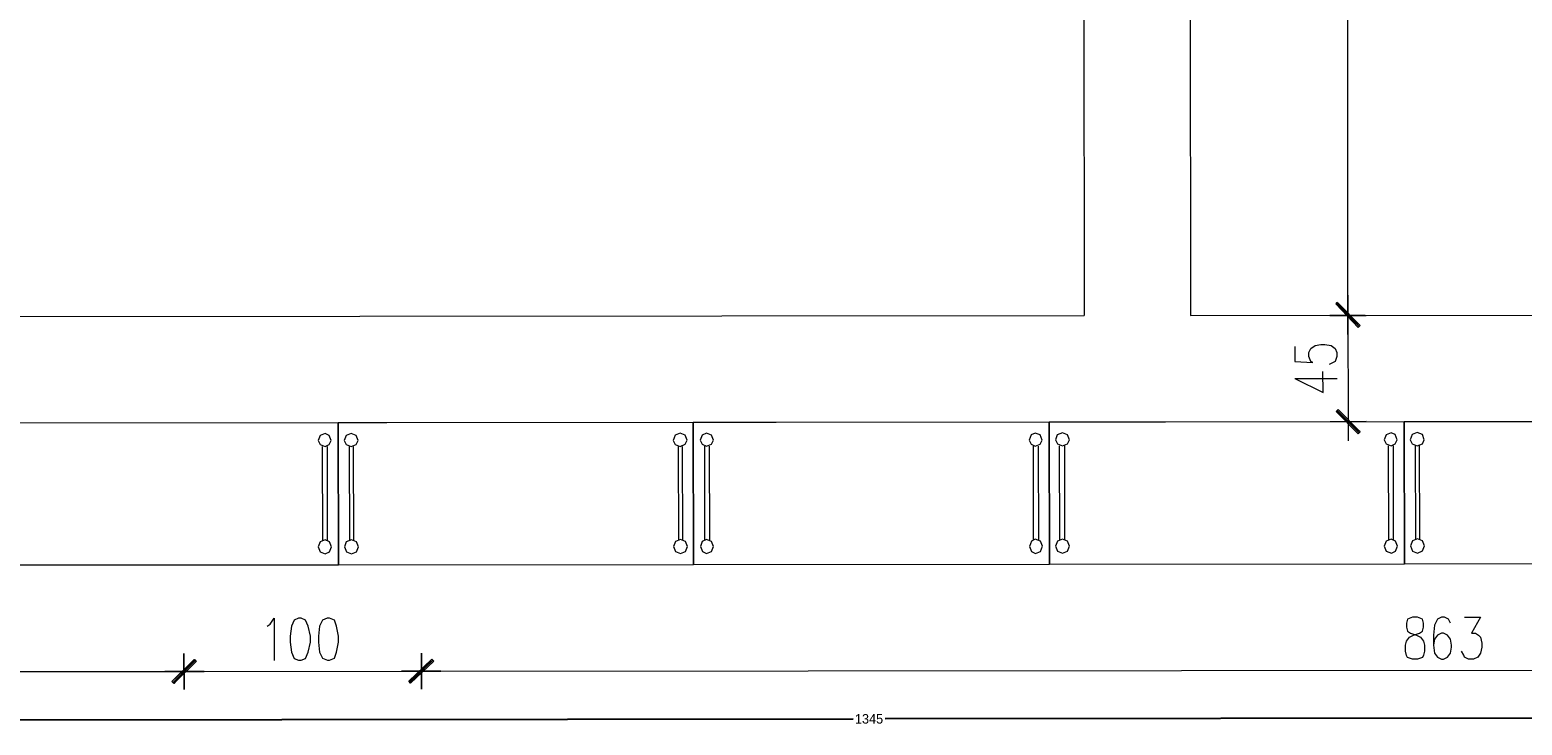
# Model space of a CAD drawing. Header units: inches. Extents: x -5850 to 5646, y 8947 to 13007.
# Tile 18 of 256: x -4986 to -4357, y 10027 to 10320. Entities that reach past the tile are written whole.
import ezdxf

# ---------------------------------------------------------------- set-up
doc = ezdxf.new("R2010")
doc.units = ezdxf.units.IN
doc.header["$MEASUREMENT"] = 0
for name, color, linetype in [('at_Entity', 7, 'Continuous'), ('at_Rect', 7, 'Continuous'), ('at_Solid', 7, 'Continuous')]:
    doc.layers.add(name, color=color, linetype=linetype)
doc.dimstyles.get("Standard").update_dxf_attribs({"dimtxt": 4, "dimasz": 0.18, "dimexe": 0.18, "dimexo": 0.0625, "dimgap": 0.09, "dimtad": 0, "dimtih": 1, "dimtoh": 1, "dimdec": 0, "dimzin": 0, "dimdsep": 46, "dimtxsty": 'Standard', "dimcen": 0.09, "dimadec": 0, "dimazin": 0, "dimtfac": 1, "dimtdec": 0, "dimtofl": 0, "dimtmove": 0, "dimatfit": 3, "dimfxl": 1, "dimtolj": 1, "dimtzin": 0, "dimarcsym": 0})

# ---------------------------------------------------------------- blocks, each defined once
blk = doc.blocks.new('*D4')
at = {"color": 0, "lineweight": -2, "transparency": 16777216}
for p, q in [((-5304.95, 10154.02), (-5304.84, 10028.91)), ((-3960.03, 10155.22), (-3959.92, 10030.11)), ((-5304.66, 10029.09), (-4639.13, 10029.68)), ((-3960.1, 10030.29), (-4625.62, 10029.7))]:
    blk.add_line(p, q, dxfattribs=at)
at = {"color": 0, "transparency": 16777216}
for points in [[(-5304.66, 10029.12), (-5304.66, 10029.06), (-5304.84, 10029.09)], [(-3960.1, 10030.26), (-3960.1, 10030.32), (-3959.92, 10030.29)]]:
    blk.add_solid(points, dxfattribs=at)
at = {"layer": 'Defpoints', "color": 0, "transparency": 16777216}
for p in [(-5304.95, 10154.08), (-3960.03, 10155.28), (-3959.92, 10030.29)]:
    blk.add_point(p, dxfattribs=at)
at = {"color": 0, "lineweight": 20, "transparency": 16777216, "insert": (-4632.38, 10029.69), "char_height": 4, "attachment_point": 5}
blk.add_mtext('\\A1;1345', dxfattribs=at)

msp = doc.modelspace()

# ---------------------------------------------------------------- hatches: boundary and pattern name
at = {"layer": 'at_Solid', "lineweight": 20}
for points in [[(-4425.58, 10195.41), (-4435.69, 10204.28), (-4435.3, 10205.12)], [(-4434.85, 10204.7), (-4435.69, 10204.28), (-4425.58, 10195.41)], [(-4435.69, 10204.28), (-4425.58, 10195.41), (-4426.42, 10194.57)], [(-4426.42, 10194.57), (-4425.58, 10195.41), (-4435.69, 10204.28)], [(-4425.54, 10150.64), (-4435.65, 10159.08), (-4434.81, 10159.93)], [(-4426.38, 10149.8), (-4425.54, 10150.64), (-4435.65, 10159.08)], [(-4925.99, 10045.44), (-4925.15, 10044.59), (-4916.24, 10054.74)], [(-4916.69, 10054.74), (-4925.15, 10044.59), (-4925.99, 10045.44)], [(-4925.15, 10044.59), (-4916.24, 10054.74), (-4915.85, 10053.9)], [(-4915.85, 10053.9), (-4916.69, 10054.74), (-4925.15, 10044.59)], [(-4816.59, 10054.83), (-4825.45, 10044.68), (-4826.28, 10045.53)], [(-4825.84, 10045.53), (-4825.45, 10044.68), (-4816.59, 10054.83)], [(-4815.75, 10053.99), (-4816.59, 10054.83), (-4825.45, 10044.68)], [(-4825.45, 10044.68), (-4816.59, 10054.83), (-4815.75, 10053.99)]]:
    msp.add_hatch(color=7, dxfattribs=at).paths.add_polyline_path(points)

# ---------------------------------------------------------------- linework, layer by layer
at = {"layer": 'at_Entity', "color": 7, "lineweight": 20}
for p, q in [((-4543.08, 11697.36), (-4541.75, 10199.54)), ((-4498.3, 11697.4), (-4496.97, 10199.58)), ((-4430.67, 10205.55), (-4432, 11691.97)), ((-4430.66, 10191.61), (-4430.67, 10208.08)), ((-4430.67, 10208.08), (-4430.66, 10191.61)), ((-4435.69, 10204.28), (-4435.3, 10205.12)), ((-4434.85, 10204.7), (-4435.69, 10204.28)), ((-4435.69, 10204.28), (-4425.58, 10195.41)), ((-4435.69, 10204.28), (-4425.58, 10195.41)), ((-4426.42, 10194.57), (-4435.69, 10204.28)), ((-4425.58, 10195.41), (-4435.69, 10204.28)), ((-4435.69, 10204.28), (-4426.42, 10194.57)), ((-4425.58, 10195.41), (-4435.69, 10204.28)), ((-4435.3, 10205.12), (-4425.58, 10195.41)), ((-4435.3, 10204.7), (-4425.97, 10194.99)), ((-4425.97, 10194.99), (-4435.3, 10204.28)), ((-4425.58, 10195.41), (-4434.85, 10204.7)), ((-5059.57, 10199.07), (-4541.75, 10199.54)), ((-4496.97, 10199.58), (-3627.66, 10200.35)), ((-4438.25, 10199.63), (-4423.02, 10199.64)), ((-4423.47, 10199.64), (-4438.25, 10199.63)), ((-4425.58, 10195.41), (-4426.42, 10194.57)), ((-4426.42, 10194.57), (-4425.58, 10195.41)), ((-4430.66, 10194.14), (-4430.63, 10160.35)), ((-4453.01, 10186.52), (-4453.01, 10180.19)), ((-4447.1, 10183.99), (-4446.26, 10185.68)), ((-4447.1, 10182.3), (-4447.1, 10183.99)), ((-4446.26, 10185.68), (-4444.54, 10186.95)), ((-4444.54, 10186.95), (-4442.03, 10187.37)), ((-4442.03, 10187.37), (-4440.36, 10187.37)), ((-4440.36, 10187.37), (-4437.79, 10186.96)), ((-4437.79, 10186.96), (-4436.12, 10185.69)), ((-4436.12, 10185.69), (-4435.28, 10184)), ((-4435.28, 10184), (-4435.28, 10182.31)), ((-4453.01, 10180.19), (-4445.42, 10179.77)), ((-4446.26, 10180.19), (-4447.1, 10182.3)), ((-4445.42, 10179.77), (-4446.26, 10180.19)), ((-4436.95, 10179.78), (-4438.62, 10178.93)), ((-4436.11, 10180.2), (-4436.95, 10179.78)), ((-4435.28, 10182.31), (-4436.11, 10180.2)), ((-4453, 10173), (-4435.27, 10173.02)), ((-4453, 10173), (-4441.17, 10167.1)), ((-4441.17, 10167.1), (-4441.18, 10175.97)), ((-4435.65, 10159.08), (-4434.81, 10159.93)), ((-4425.54, 10150.64), (-4435.65, 10159.08)), ((-4435.65, 10159.08), (-4426.38, 10149.8)), ((-4425.54, 10150.64), (-4435.65, 10159.08)), ((-4435.26, 10159.5), (-4425.93, 10150.22)), ((-4434.81, 10159.93), (-4425.54, 10150.64)), ((-4430.63, 10163.3), (-4430.62, 10146.84)), ((-5304.95, 10154.08), (-3960.03, 10155.28)), ((-4422.98, 10154.87), (-4438.21, 10154.86)), ((-4863.57, 10148.98), (-4864.41, 10146.87)), ((-4864.41, 10146.87), (-4863.57, 10145.18)), ((-4861.45, 10149.83), (-4863.57, 10148.98)), ((-4863.57, 10145.18), (-4861.45, 10144.34)), ((-4859.72, 10148.99), (-4861.45, 10149.83)), ((-4861.45, 10144.34), (-4859.72, 10145.18)), ((-4858.89, 10146.87), (-4859.72, 10148.99)), ((-4859.72, 10145.18), (-4858.89, 10146.87)), ((-4852.59, 10148.99), (-4853.42, 10146.88)), ((-4853.42, 10146.88), (-4852.58, 10145.19)), ((-4850.47, 10149.84), (-4852.59, 10148.99)), ((-4852.58, 10145.19), (-4850.46, 10144.35)), ((-4848.35, 10149), (-4850.47, 10149.84)), ((-4850.46, 10144.35), (-4848.34, 10145.19)), ((-4847.51, 10146.88), (-4848.35, 10149)), ((-4848.34, 10145.19), (-4847.51, 10146.88)), ((-4714.01, 10149.12), (-4714.85, 10147)), ((-4714.85, 10147), (-4714.01, 10145.31)), ((-4711.89, 10149.96), (-4714.01, 10149.12)), ((-4714.01, 10145.31), (-4711.89, 10144.47)), ((-4709.77, 10149.12), (-4711.89, 10149.96)), ((-4711.89, 10144.47), (-4709.77, 10145.32)), ((-4708.94, 10147.01), (-4709.77, 10149.12)), ((-4709.77, 10145.32), (-4708.94, 10147.01)), ((-4702.64, 10149.13), (-4703.47, 10147.01)), ((-4703.47, 10147.01), (-4702.63, 10145.32)), ((-4700.91, 10149.97), (-4702.64, 10149.13)), ((-4702.63, 10145.32), (-4700.9, 10144.48)), ((-4698.79, 10149.13), (-4700.91, 10149.97)), ((-4700.9, 10144.48), (-4698.78, 10145.33)), ((-4697.95, 10147.02), (-4698.79, 10149.13)), ((-4698.78, 10145.33), (-4697.95, 10147.02)), ((-4564.06, 10149.25), (-4564.9, 10147.14)), ((-4564.9, 10147.14), (-4564.06, 10145.45)), ((-4562.39, 10150.09), (-4564.06, 10149.25)), ((-4564.06, 10145.45), (-4562.38, 10144.61)), ((-4560.27, 10149.25), (-4562.39, 10150.09)), ((-4562.38, 10144.61), (-4560.27, 10145.45)), ((-4559.43, 10147.14), (-4560.27, 10149.25)), ((-4560.27, 10145.45), (-4559.43, 10147.14)), ((-4553.08, 10149.26), (-4553.91, 10147.15)), ((-4553.91, 10147.15), (-4553.07, 10145.46)), ((-4550.96, 10150.1), (-4553.08, 10149.26)), ((-4553.07, 10145.46), (-4550.95, 10144.62)), ((-4548.84, 10149.26), (-4550.96, 10150.1)), ((-4550.95, 10144.62), (-4548.83, 10145.46)), ((-4548, 10147.15), (-4548.84, 10149.26)), ((-4548.83, 10145.46), (-4548, 10147.15)), ((-4426.38, 10149.8), (-4425.54, 10150.64)), ((-4414.56, 10149.38), (-4415.39, 10147.27)), ((-4415.39, 10147.27), (-4414.55, 10145.58)), ((-4412.44, 10150.23), (-4414.56, 10149.38)), ((-4414.55, 10145.58), (-4412.43, 10144.74)), ((-4410.71, 10149.39), (-4412.44, 10150.23)), ((-4412.43, 10144.74), (-4410.71, 10145.58)), ((-4409.87, 10147.27), (-4410.71, 10149.39)), ((-4410.71, 10145.58), (-4409.87, 10147.27)), ((-4403.57, 10149.39), (-4404.41, 10147.28)), ((-4404.41, 10147.28), (-4403.57, 10145.59)), ((-4401.45, 10150.24), (-4403.57, 10149.39)), ((-4403.57, 10145.59), (-4401.45, 10144.75)), ((-4399.33, 10149.4), (-4401.45, 10150.24)), ((-4401.45, 10144.75), (-4399.33, 10145.59)), ((-4398.5, 10147.28), (-4399.33, 10149.4)), ((-4399.33, 10145.59), (-4398.5, 10147.28)), ((-4862.67, 10144.34), (-4862.64, 10104.63)), ((-4860.61, 10144.34), (-4860.58, 10104.63)), ((-4851.3, 10144.35), (-4851.26, 10104.64)), ((-4849.63, 10144.35), (-4849.59, 10104.64)), ((-4712.72, 10144.47), (-4712.69, 10104.76)), ((-4711.05, 10144.47), (-4711.02, 10104.76)), ((-4701.74, 10144.48), (-4701.7, 10104.77)), ((-4699.68, 10144.48), (-4699.64, 10104.77)), ((-4563.22, 10144.61), (-4563.19, 10104.9)), ((-4561.1, 10144.61), (-4561.07, 10104.9)), ((-4552.24, 10144.62), (-4552.2, 10104.91)), ((-4550.12, 10144.62), (-4550.08, 10104.91)), ((-4413.66, 10144.74), (-4413.63, 10105.03)), ((-4411.6, 10144.74), (-4411.56, 10105.03)), ((-4402.29, 10144.75), (-4402.25, 10105.04)), ((-4400.61, 10144.75), (-4400.58, 10105.04)), ((-4863.53, 10104.21), (-4864.37, 10102.1)), ((-4864.37, 10102.1), (-4863.53, 10099.98)), ((-4861.41, 10105.05), (-4863.53, 10104.21)), ((-4859.68, 10104.21), (-4861.41, 10105.05)), ((-4858.85, 10102.1), (-4859.68, 10104.21)), ((-4859.68, 10099.99), (-4858.85, 10102.1)), ((-4852.55, 10104.22), (-4853.38, 10102.11)), ((-4853.38, 10102.11), (-4852.54, 10099.99)), ((-4850.43, 10105.06), (-4852.55, 10104.22)), ((-4848.31, 10104.22), (-4850.43, 10105.06)), ((-4847.47, 10102.11), (-4848.31, 10104.22)), ((-4848.3, 10100), (-4847.47, 10102.11)), ((-4713.97, 10104.34), (-4714.81, 10102.23)), ((-4714.81, 10102.23), (-4713.97, 10100.12)), ((-4711.85, 10105.19), (-4713.97, 10104.34)), ((-4709.73, 10104.35), (-4711.85, 10105.19)), ((-4708.9, 10102.23), (-4709.73, 10104.35)), ((-4709.73, 10100.12), (-4708.9, 10102.23)), ((-4702.6, 10104.35), (-4703.43, 10102.24)), ((-4703.43, 10102.24), (-4702.59, 10100.13)), ((-4700.87, 10105.2), (-4702.6, 10104.35)), ((-4698.75, 10104.36), (-4700.87, 10105.2)), ((-4697.91, 10102.24), (-4698.75, 10104.36)), ((-4698.74, 10100.13), (-4697.91, 10102.24)), ((-4564.02, 10104.48), (-4564.86, 10102.36)), ((-4564.86, 10102.36), (-4564.02, 10100.25)), ((-4562.35, 10105.32), (-4564.02, 10104.48)), ((-4560.23, 10104.48), (-4562.35, 10105.32)), ((-4559.39, 10102.37), (-4560.23, 10104.48)), ((-4560.23, 10100.25), (-4559.39, 10102.37)), ((-4553.04, 10104.49), (-4553.87, 10102.37)), ((-4553.87, 10102.37), (-4553.03, 10100.26)), ((-4550.92, 10105.33), (-4553.04, 10104.49)), ((-4548.8, 10104.49), (-4550.92, 10105.33)), ((-4547.96, 10102.38), (-4548.8, 10104.49)), ((-4548.79, 10100.26), (-4547.96, 10102.38)), ((-4414.52, 10104.61), (-4415.35, 10102.5)), ((-4415.35, 10102.5), (-4414.51, 10100.38)), ((-4412.4, 10105.45), (-4414.52, 10104.61)), ((-4410.67, 10104.61), (-4412.4, 10105.45)), ((-4409.83, 10102.5), (-4410.67, 10104.61)), ((-4410.67, 10100.39), (-4409.83, 10102.5)), ((-4403.53, 10104.62), (-4404.37, 10102.51)), ((-4404.37, 10102.51), (-4403.53, 10100.39)), ((-4401.41, 10105.46), (-4403.53, 10104.62)), ((-4399.29, 10104.62), (-4401.41, 10105.46)), ((-4398.46, 10102.51), (-4399.29, 10104.62)), ((-4399.29, 10100.4), (-4398.46, 10102.51)), ((-4863.53, 10099.98), (-4861.41, 10099.14)), ((-4861.41, 10099.14), (-4859.68, 10099.99)), ((-4852.54, 10099.99), (-4850.42, 10099.15)), ((-4850.42, 10099.15), (-4848.3, 10100)), ((-4713.97, 10100.12), (-4711.85, 10099.28)), ((-4711.85, 10099.28), (-4709.73, 10100.12)), ((-4702.59, 10100.13), (-4700.86, 10099.29)), ((-4700.86, 10099.29), (-4698.74, 10100.13)), ((-4564.02, 10100.25), (-4562.34, 10099.41)), ((-4562.34, 10099.41), (-4560.23, 10100.25)), ((-4553.03, 10100.26), (-4550.91, 10099.42)), ((-4550.91, 10099.42), (-4548.79, 10100.26)), ((-4414.51, 10100.38), (-4412.39, 10099.54)), ((-4412.39, 10099.54), (-4410.67, 10100.39)), ((-4403.53, 10100.39), (-4401.41, 10099.55)), ((-4401.41, 10099.55), (-4399.29, 10100.4)), ((-4885.86, 10068.71), (-4884.58, 10069.56)), ((-4884.58, 10069.56), (-4882.91, 10072.09)), ((-4882.91, 10072.09), (-4882.89, 10054.35)), ((-4874.49, 10071.25), (-4875.71, 10068.72)), ((-4872.76, 10072.1), (-4874.49, 10071.25)), ((-4871.53, 10072.1), (-4872.76, 10072.1)), ((-4869.8, 10071.25), (-4871.53, 10072.1)), ((-4868.57, 10068.72), (-4869.8, 10071.25)), ((-4862.61, 10071.26), (-4863.89, 10068.73)), ((-4860.55, 10072.11), (-4862.61, 10071.26)), ((-4859.65, 10072.11), (-4860.55, 10072.11)), ((-4857.59, 10071.26), (-4859.65, 10072.11)), ((-4856.7, 10068.73), (-4857.59, 10071.26)), ((-4405.62, 10071.67), (-4406.01, 10069.98)), ((-4406.01, 10069.98), (-4406.01, 10068.29)), ((-4403.5, 10072.52), (-4405.62, 10071.67)), ((-4401.38, 10072.52), (-4403.5, 10072.52)), ((-4399.27, 10071.67), (-4401.38, 10072.52)), ((-4398.82, 10069.99), (-4399.27, 10071.67)), ((-4398.82, 10068.29), (-4398.82, 10069.99)), ((-4392.91, 10071.68), (-4394.19, 10069.15)), ((-4391.24, 10072.53), (-4392.91, 10071.68)), ((-4389.95, 10072.53), (-4391.24, 10072.53)), ((-4388.28, 10071.68), (-4389.95, 10072.53)), ((-4387.44, 10070), (-4388.28, 10071.68)), ((-4381.53, 10072.54), (-4374.79, 10072.54)), ((-4374.79, 10072.54), (-4378.57, 10065.78)), ((-4875.71, 10068.72), (-4876.15, 10064.49)), ((-4876.15, 10064.49), (-4876.15, 10061.96)), ((-4867.68, 10064.5), (-4868.57, 10068.72)), ((-4867.68, 10061.96), (-4867.68, 10064.5)), ((-4863.89, 10068.73), (-4864.33, 10064.5)), ((-4864.33, 10064.5), (-4864.33, 10061.97)), ((-4855.86, 10064.51), (-4856.7, 10068.73)), ((-4855.85, 10061.97), (-4855.86, 10064.51)), ((-4406.01, 10068.29), (-4405.62, 10066.6)), ((-4406, 10062.38), (-4404.72, 10064.07)), ((-4405.62, 10066.6), (-4404.33, 10065.76)), ((-4404.72, 10064.07), (-4403.05, 10064.92)), ((-4404.33, 10065.76), (-4401.77, 10064.92)), ((-4403.05, 10064.92), (-4400.54, 10065.76)), ((-4401.77, 10064.92), (-4400.09, 10064.07)), ((-4400.54, 10065.76), (-4399.26, 10066.6)), ((-4400.09, 10064.07), (-4398.81, 10062.38)), ((-4399.26, 10066.6), (-4398.82, 10068.29)), ((-4394.19, 10069.15), (-4394.63, 10064.92)), ((-4394.63, 10064.92), (-4394.63, 10060.7)), ((-4394.18, 10063.23), (-4394.63, 10060.7)), ((-4392.9, 10064.93), (-4394.18, 10063.23)), ((-4391.23, 10065.77), (-4392.9, 10064.93)), ((-4390.39, 10065.77), (-4391.23, 10065.77)), ((-4388.72, 10064.93), (-4390.39, 10065.77)), ((-4387.44, 10063.24), (-4388.72, 10064.93)), ((-4386.99, 10060.7), (-4387.44, 10063.24)), ((-4378.57, 10065.78), (-4376.9, 10065.78)), ((-4376.9, 10065.78), (-4375.62, 10064.94)), ((-4375.62, 10064.94), (-4374.78, 10064.09)), ((-4374.78, 10064.09), (-4374.33, 10061.56)), ((-4920.91, 10042.06), (-4920.93, 10057.27)), ((-4920.93, 10057.27), (-4920.91, 10042.06)), ((-4876.15, 10061.96), (-4875.7, 10057.73)), ((-4875.7, 10057.73), (-4874.47, 10055.2)), ((-4869.79, 10055.2), (-4868.56, 10057.74)), ((-4868.56, 10057.74), (-4867.68, 10061.96)), ((-4864.33, 10061.97), (-4863.88, 10057.74)), ((-4863.88, 10057.74), (-4862.6, 10055.21)), ((-4857.58, 10055.21), (-4856.69, 10057.75)), ((-4856.69, 10057.75), (-4855.85, 10061.97)), ((-4820.83, 10057.36), (-4820.82, 10042.15)), ((-4820.82, 10042.15), (-4820.83, 10057.36)), ((-4406.45, 10060.69), (-4406, 10062.38)), ((-4406.45, 10058.15), (-4406.45, 10060.69)), ((-4406, 10056.46), (-4406.45, 10058.15)), ((-4398.81, 10062.38), (-4398.42, 10060.69)), ((-4398.42, 10058.16), (-4398.81, 10056.47)), ((-4398.42, 10060.69), (-4398.42, 10058.16)), ((-4394.63, 10060.7), (-4394.18, 10057.32)), ((-4394.18, 10057.32), (-4392.89, 10055.63)), ((-4388.71, 10055.63), (-4387.43, 10057.32)), ((-4387.43, 10057.32), (-4386.99, 10059.86)), ((-4386.99, 10059.86), (-4386.99, 10060.7)), ((-4381.91, 10056.48), (-4382.8, 10058.17)), ((-4374.77, 10057.34), (-4376, 10055.64)), ((-4374.33, 10059.87), (-4374.77, 10057.34)), ((-4374.33, 10061.56), (-4374.33, 10059.87)), ((-4916.24, 10054.74), (-4925.99, 10045.44)), ((-4925.99, 10045.44), (-4916.69, 10054.74)), ((-4916.24, 10054.32), (-4925.54, 10045.02)), ((-4925.54, 10045.02), (-4916.24, 10054.32)), ((-4925.15, 10044.59), (-4916.24, 10054.74)), ((-4925.15, 10044.59), (-4916.24, 10054.74)), ((-4916.69, 10054.74), (-4925.15, 10044.59)), ((-4916.69, 10054.74), (-4925.15, 10044.59)), ((-4915.85, 10053.9), (-4925.15, 10044.59)), ((-4925.15, 10044.59), (-4915.85, 10053.9)), ((-4915.85, 10053.9), (-4916.69, 10054.74)), ((-4916.24, 10054.74), (-4915.85, 10053.9)), ((-4874.47, 10055.2), (-4872.74, 10054.36)), ((-4872.74, 10054.36), (-4871.52, 10054.36)), ((-4871.52, 10054.36), (-4869.79, 10055.2)), ((-4862.6, 10055.21), (-4860.53, 10054.37)), ((-4860.53, 10054.37), (-4859.64, 10054.37)), ((-4859.64, 10054.37), (-4857.58, 10055.21)), ((-4826.28, 10045.53), (-4816.59, 10054.83)), ((-4816.59, 10054.83), (-4825.84, 10045.53)), ((-4825.84, 10045.11), (-4816.14, 10054.41)), ((-4816.14, 10054.41), (-4825.84, 10045.11)), ((-4816.59, 10054.83), (-4825.45, 10044.68)), ((-4816.59, 10054.83), (-4825.45, 10044.68)), ((-4825.45, 10044.68), (-4816.59, 10054.83)), ((-4825.45, 10044.68), (-4816.59, 10054.83)), ((-4825.45, 10044.68), (-4815.75, 10053.99)), ((-4815.75, 10053.99), (-4825.45, 10044.68)), ((-4815.75, 10053.99), (-4816.59, 10054.83)), ((-4816.59, 10054.83), (-4815.75, 10053.99)), ((-4405.61, 10055.62), (-4406, 10056.46)), ((-4403.49, 10054.78), (-4405.61, 10055.62)), ((-4401.37, 10054.78), (-4403.49, 10054.78)), ((-4399.25, 10055.62), (-4401.37, 10054.78)), ((-4398.81, 10056.47), (-4399.25, 10055.62)), ((-4392.89, 10055.63), (-4391.22, 10054.79)), ((-4391.22, 10054.79), (-4390.38, 10054.79)), ((-4390.38, 10054.79), (-4388.71, 10055.63)), ((-4381.52, 10055.64), (-4381.91, 10056.48)), ((-4379.84, 10054.8), (-4381.52, 10055.64)), ((-4377.73, 10054.8), (-4379.84, 10054.8)), ((-4376, 10055.64), (-4377.73, 10054.8)), ((-5299.39, 10049.33), (-4926.38, 10049.66)), ((-4912.44, 10049.67), (-4928.95, 10049.66)), ((-4928.95, 10049.66), (-4912.44, 10049.67)), ((-4925.99, 10045.44), (-4925.15, 10044.59)), ((-4925.15, 10044.59), (-4925.99, 10045.44)), ((-4915.01, 10049.67), (-4826.73, 10049.75)), ((-4829.24, 10049.75), (-4812.79, 10049.76)), ((-4812.79, 10049.76), (-4829.24, 10049.75)), ((-4825.45, 10044.68), (-4826.28, 10045.53)), ((-4825.84, 10045.53), (-4825.45, 10044.68)), ((-4815.3, 10049.76), (-3965.46, 10050.52))]:
    msp.add_line(p, q, dxfattribs=at)
at = {"layer": 'at_Rect', "color": 7, "lineweight": 20}
for p, q in [((-5005.47, 10154.34), (-4855.94, 10154.48)), ((-4855.96, 10154.48), (-4706.43, 10154.61)), ((-4855.96, 10154.48), (-4855.91, 10094.5)), ((-4855.88, 10094.5), (-4855.94, 10154.48)), ((-4706.43, 10154.61), (-4556.48, 10154.75)), ((-4706.38, 10094.63), (-4706.43, 10154.61)), ((-4706.43, 10154.61), (-4706.38, 10094.63)), ((-4556.43, 10094.76), (-4556.48, 10154.75)), ((-4556.45, 10154.75), (-4406.92, 10154.88)), ((-4556.45, 10154.75), (-4556.4, 10094.76)), ((-4406.95, 10154.88), (-4257.42, 10155.01)), ((-4406.95, 10154.88), (-4406.9, 10094.9)), ((-4406.87, 10094.9), (-4406.92, 10154.88)), ((-4706.38, 10094.63), (-4855.91, 10094.5)), ((-4556.43, 10094.76), (-4706.38, 10094.63)), ((-4406.87, 10094.9), (-4556.4, 10094.76)), ((-4257.37, 10095.03), (-4406.9, 10094.9)), ((-4855.88, 10094.5), (-5005.41, 10094.36))]:
    msp.add_line(p, q, dxfattribs=at)

# ---------------------------------------------------------------- dimensions: what is measured, and where the dimension line sits
at = {"lineweight": 20}
dim = msp.add_aligned_dim(p1=(-5304.95, 10154.08), p2=(-3960.03, 10155.28), distance=-124.99, dimstyle='Standard', dxfattribs=at)
dim.commit()
dim.dimension.update_dxf_attribs({"geometry": '*D4', "text_midpoint": (-4632.38, 10029.69)})

doc.saveas('drawing.dxf')
